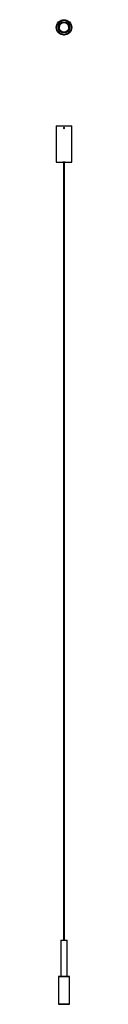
# Model space of a CAD drawing. Header units: millimetres. Extents: x 846 to 901, y 413 to 3941.
import ezdxf

# ---------------------------------------------------------------- set-up
doc = ezdxf.new("R2010")
doc.units = ezdxf.units.MM
doc.header["$LTSCALE"] = 50

msp = doc.modelspace()

# ---------------------------------------------------------------- linework, layer by layer
at = {"color": 7, "linetype": 'Continuous', "lineweight": 25}
for p, q in [((868.5, 3938.5), (868.5, 3938.6)), ((868.5, 3938.6), (868.9, 3938.6)), ((871.4, 3939.1), (871.4, 3938.9)), ((871.8, 3941.1), (871.7, 3941.1)), ((871.8, 3941.1), (875, 3941.1)), ((872.3, 3931.1), (872.1, 3930.9)), ((874.7, 3930.9), (874.6, 3931.1)), ((875.1, 3941.1), (875, 3941.1)), ((875.4, 3938.9), (875.4, 3939.1)), ((877.9, 3938.6), (878.3, 3938.6)), ((878.3, 3938.6), (878.3, 3938.5)), ((857.8, 3906.1), (857.7, 3905.9)), ((858.9, 3903.9), (859.1, 3903.9)), ((868.5, 3888.7), (868.5, 3888.8)), ((868.9, 3888.7), (868.5, 3888.7)), ((871.4, 3888.4), (871.4, 3888.2)), ((871.7, 3886.2), (871.8, 3886.1)), ((873.8, 3886.1), (871.8, 3886.1)), ((875, 3886.1), (873.8, 3886.1)), ((875, 3886.1), (875.1, 3886.2)), ((875.4, 3888.2), (875.4, 3888.4)), ((878.3, 3888.7), (877.9, 3888.7)), ((878.3, 3888.8), (878.3, 3888.7)), ((887.7, 3903.9), (888, 3903.9)), ((889.1, 3905.9), (889, 3906.1)), ((845.9, 3560.6), (845.9, 3430.6)), ((845.9, 3560.6), (900.9, 3560.6)), ((872.3, 3552.6), (872.5, 3553.7)), ((872.3, 3552.6), (873.2, 3551.9)), ((873.6, 3554.1), (872.5, 3553.7)), ((873.2, 3551.9), (874.3, 3552.3)), ((873.6, 3554.1), (874.5, 3553.4)), ((874.5, 3553.4), (874.3, 3552.3)), ((900.9, 3430.6), (900.9, 3560.6)), ((845.9, 3430.6), (900.9, 3430.6)), ((869, 3430.6), (868.9, 3430.1)), ((877.9, 3430.1), (868.9, 3430.1)), ((872, 3430.1), (872, 642.9)), ((874.8, 642.9), (874.8, 3430.1)), ((877.9, 3430.1), (877.8, 3430.6)), ((862.4, 642.9), (862.4, 512.9)), ((862.4, 642.9), (873.4, 642.9)), ((873.4, 642.9), (884.4, 642.9)), ((884.4, 512.9), (884.4, 642.9)), ((853.6, 512.9), (853.4, 512.7)), ((853.4, 512.7), (853.4, 413.1)), ((893.4, 512.7), (853.4, 512.7)), ((853.6, 512.9), (893.2, 512.9)), ((893.4, 512.7), (893.2, 512.9)), ((893.4, 413.1), (893.4, 512.7)), ((853.4, 413.1), (853.6, 412.9)), ((853.4, 413.1), (893.4, 413.1)), ((893.2, 412.9), (853.6, 412.9)), ((893.2, 412.9), (893.4, 413.1))]:
    msp.add_line(p, q, dxfattribs=at)
for centre, radius in [((873.4, 3913.6), 27.5), ((873.4, 3913.6), 25.5), ((873.4, 3913.6), 25.3), ((873.4, 3913.6), 20), ((873.4, 3913.6), 19.8), ((873.4, 3913.6), 17.7), ((873.4, 3913.6), 17.5), ((873.4, 3553), 1.61)]:
    msp.add_circle(centre, radius, dxfattribs=at)
for start, end in [(94.304, 205.696), (334.304, 85.696), (214.304, 325.696)]:
    msp.add_arc((873.4, 3913.6), 17.3, start, end, dxfattribs=at)
msp.add_open_spline([(873.4, 3551.3), (873.2, 3551.3), (872.8, 3551.3), (872.3, 3551.6), (871.9, 3552.1), (871.7, 3552.6), (871.7, 3553.2), (871.9, 3553.8), (872.2, 3554.2), (872.7, 3554.6), (873.2, 3554.7), (873.8, 3554.7), (874.3, 3554.5), (874.8, 3554.1), (875.1, 3553.6), (875.1, 3553), (875, 3552.4), (874.8, 3551.9), (874.3, 3551.5), (873.8, 3551.3), (873.5, 3551.3), (873.4, 3551.3)], degree=3, knots=[0, 0, 0, 0, 0.053619, 0.107235, 0.160916, 0.214639, 0.268292, 0.321872, 0.37549, 0.429197, 0.482906, 0.536527, 0.590106, 0.643756, 0.697479, 0.751162, 0.804756, 0.85835, 0.912032, 0.965755, 1, 1, 1, 1], dxfattribs=at)

doc.saveas('drawing.dxf')
